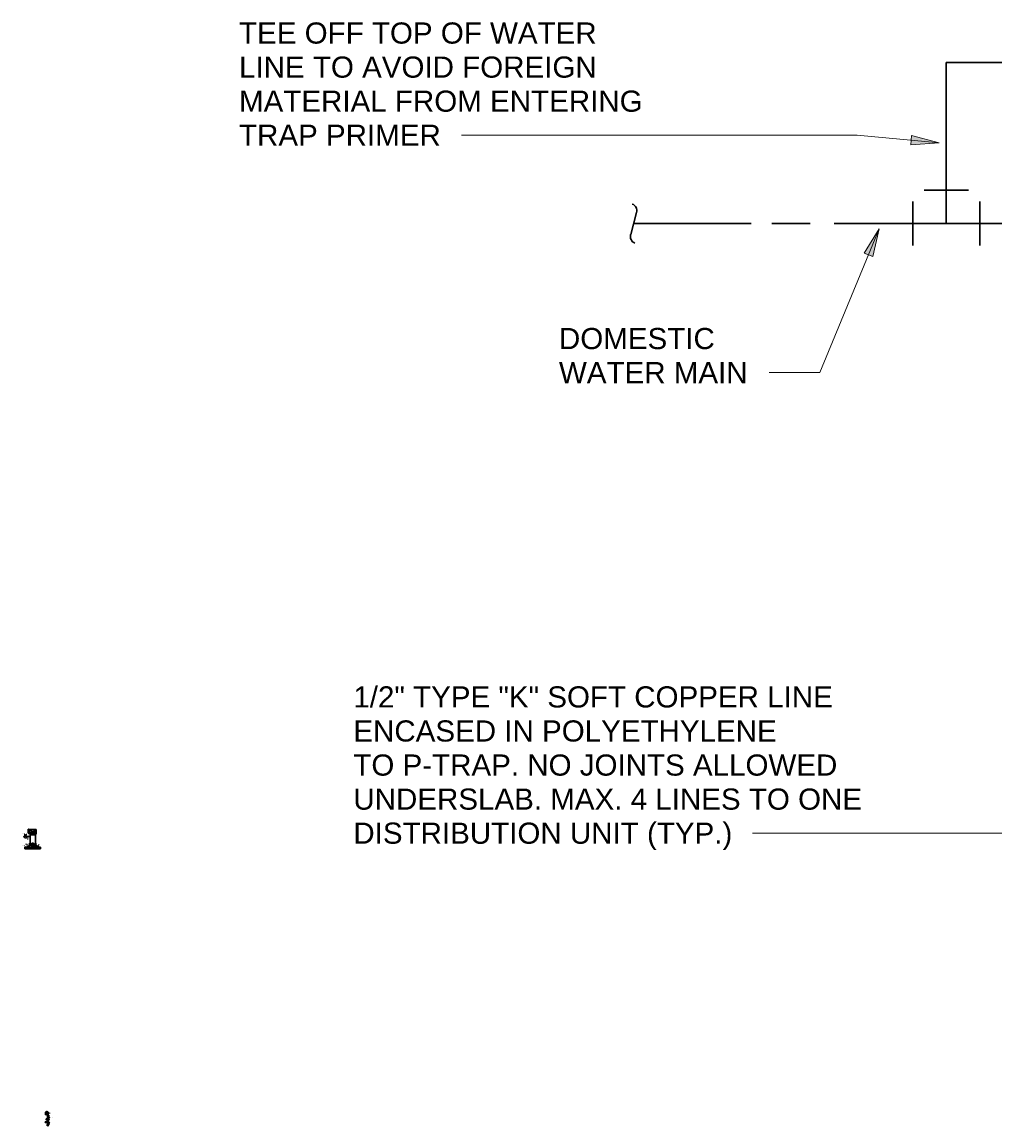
# Model space of a CAD drawing. Header units: inches. Extents: x 102 to 919, y 3 to 512.
# Tile 1 of 2: x 102 to 516, y 3 to 473. Entities that reach past the tile are written whole.
import ezdxf

# ---------------------------------------------------------------- set-up
doc = ezdxf.new("R2010")
doc.units = ezdxf.units.IN
doc.header["$MEASUREMENT"] = 0
for name, color, linetype, lineweight in [('A-DETL', 90, 'Continuous', 9), ('A-DETL-GENF', 92, 'Continuous', 9), ('A-DETL-MEDM', 33, 'Continuous', 30), ('A-DETL-THIN', 151, 'Continuous', 9), ('G-ANNO-TEXT', 231, 'Continuous', 9)]:
    doc.layers.add(name, color=color, linetype=linetype, lineweight=lineweight)
doc.styles.add('Arial', font='arial.ttf', dxfattribs={"height": 0.125})

msp = doc.modelspace()

# ---------------------------------------------------------------- hatches: boundary and pattern name
at = {"layer": 'A-DETL-GENF'}
for points in [[(108.39, 121.97), (108.56, 121.99), (108.39, 122.02)], [(111.8, 7.65), (111.87, 7.87), (111.9, 7.87), (111.93, 7.87), (111.95, 7.88), (111.98, 7.9), (112, 7.93), (112.01, 7.95), (112.01, 7.98), (112.01, 8.01), (112, 8.04), (111.98, 8.07), (111.96, 8.09), (111.93, 8.1), (111.87, 7.88), (111.84, 7.88), (111.81, 7.88), (111.78, 7.87), (111.76, 7.86), (111.74, 7.84), (111.72, 7.81), (111.71, 7.78), (111.71, 7.75), (111.72, 7.73), (111.73, 7.7), (111.75, 7.68), (111.77, 7.66)]]:
    msp.add_hatch(color=7, dxfattribs=at).paths.add_polyline_path(points)
at = {"layer": 'G-ANNO-TEXT'}
for points in [[(492.18, 421.26), (480.42, 424.37), (480.04, 420.37)], [(466.64, 384.7), (460.2, 374.38), (463.91, 372.84)], [(103.36, 126.82), (103.47, 126.89), (103.44, 126.92)], [(102.76, 126.22), (102.78, 126.34), (102.74, 126.34)], [(103.32, 126.17), (103.39, 126.27), (103.35, 126.29)], [(103.68, 125.66), (103.6, 125.57), (103.63, 125.55)], [(104.19, 125.82), (104.17, 125.7), (104.21, 125.7)], [(108.5, 122.1), (108.6, 122.18), (108.57, 122.21)], [(103.09, 121.64), (103.05, 121.76), (103.02, 121.74)], [(103.96, 121.78), (103.96, 121.91), (103.92, 121.9)], [(107.14, 121.91), (107.06, 121.81), (107.1, 121.79)], [(112.16, 4.61), (112.26, 4.68), (112.23, 4.71)], [(112.19, 7.98), (112.32, 8), (112.3, 8.04)], [(112.83, 5.91), (112.93, 5.98), (112.9, 6.01)], [(112.91, 6.63), (113.01, 6.7), (112.98, 6.73)], [(112.92, 3.87), (113.03, 3.95), (113, 3.98)], [(112.93, 3.25), (113.03, 3.32), (113.01, 3.35)]]:
    msp.add_hatch(color=7, dxfattribs=at).paths.add_polyline_path(points)

# ---------------------------------------------------------------- linework, layer by layer
at = {"layer": 'A-DETL', "lineweight": 30}
for p, q in [((104.32, 127.53), (104.32, 129.19)), ((104.32, 129.19), (104.5, 129.19)), ((105.36, 127.53), (104.32, 127.53)), ((104.5, 129.19), (104.64, 129.04)), ((104.77, 129.17), (104.51, 128.91)), ((104.51, 128.91), (104.6, 128.83)), ((104.82, 129.12), (104.56, 128.87)), ((104.6, 128.83), (104.63, 128.85)), ((104.84, 129.06), (104.63, 128.85)), ((104.63, 128.85), (104.95, 128.52)), ((104.75, 127.29), (104.75, 127.61)), ((104.75, 127.61), (107.8, 127.61)), ((104.84, 127.29), (104.75, 127.29)), ((104.86, 129.08), (104.77, 129.17)), ((105.01, 128.88), (104.8, 128.67)), ((104.8, 127.61), (104.81, 128.68)), ((104.84, 129.05), (104.86, 129.08)), ((105.16, 128.72), (104.84, 129.05)), ((104.84, 127.35), (104.84, 127.09)), ((105.02, 127.35), (104.84, 127.35)), ((104.84, 127.09), (105.02, 127.09)), ((105.89, 129.06), (104.85, 129.06)), ((105.06, 128.83), (104.85, 128.62)), ((104.86, 127.67), (104.86, 128.61)), ((104.89, 129), (105.86, 129)), ((104.89, 127.61), (104.89, 127.69)), ((104.89, 127.69), (105.85, 127.69)), ((105.11, 128.78), (104.9, 128.57)), ((104.95, 128.52), (105.16, 128.72)), ((104.95, 127.69), (104.95, 128.52)), ((105.02, 127.09), (105.02, 127.35)), ((105.27, 127.29), (105.02, 127.29)), ((105.02, 127.14), (105.27, 127.14)), ((105.16, 128.72), (105.58, 128.72)), ((105.48, 127.39), (105.24, 127.39)), ((105.24, 127.39), (105.24, 127.32)), ((105.24, 127.32), (105.48, 127.32)), ((105.27, 127.32), (105.27, 127.09)), ((105.27, 127.09), (105.44, 127.09)), ((105.36, 127.39), (105.36, 127.53)), ((105.44, 127.09), (105.44, 127.32)), ((107.1, 127.29), (105.44, 127.29)), ((105.44, 127.14), (107.1, 127.14)), ((105.48, 127.32), (105.48, 127.39)), ((105.91, 129.05), (105.58, 128.72)), ((105.58, 128.72), (105.79, 128.52)), ((105.64, 128.78), (105.84, 128.57)), ((105.69, 128.83), (105.89, 128.62)), ((105.74, 128.88), (105.94, 128.67)), ((106.12, 128.85), (105.79, 128.52)), ((105.79, 128.52), (105.79, 127.69)), ((105.85, 127.69), (105.85, 127.61)), ((106.72, 127.67), (105.85, 127.67)), ((105.97, 129.17), (105.88, 129.08)), ((105.88, 129.08), (105.91, 129.05)), ((105.89, 128.04), (106.13, 127.82)), ((105.91, 129.05), (106.12, 128.85)), ((105.91, 128.08), (106.18, 127.84)), ((106.01, 128.08), (105.92, 127.98)), ((105.93, 129.12), (106.19, 128.87)), ((105.93, 128.13), (106.21, 127.88)), ((105.95, 128.08), (106.01, 128.15)), ((105.96, 127.95), (106.08, 128.1)), ((106.23, 128.91), (105.97, 129.17)), ((105.97, 128.15), (106.22, 127.93)), ((106.14, 128.1), (105.99, 127.91)), ((106.03, 127.89), (106.18, 128.07)), ((106.05, 128.16), (106.26, 127.97)), ((106.06, 127.84), (106.24, 128.06)), ((107.71, 129.06), (106.09, 129.06)), ((106.09, 127.81), (106.26, 128.01)), ((106.12, 128.85), (106.14, 128.83)), ((106.14, 129), (107.63, 129)), ((106.14, 128.83), (106.23, 128.91)), ((106.18, 128.12), (106.28, 128.02)), ((106.81, 127.8), (106.69, 127.61)), ((106.74, 128.11), (107.23, 128.11)), ((106.74, 128.06), (107.23, 128.06)), ((106.75, 128.16), (107.22, 128.16)), ((106.75, 128.01), (107.22, 128.01)), ((106.77, 128.21), (107.2, 128.21)), ((106.78, 127.96), (107.19, 127.96)), ((106.81, 128.26), (107.16, 128.26)), ((106.82, 127.91), (107.15, 127.91)), ((106.88, 128.31), (107.09, 128.31)), ((106.9, 127.86), (107.07, 127.86)), ((107.25, 128.87), (107.03, 128.62)), ((107.05, 128.69), (107.2, 128.59)), ((107.06, 127.32), (107.06, 127.39)), ((107.06, 127.39), (107.3, 127.39)), ((107.3, 127.32), (107.06, 127.32)), ((107.31, 128.86), (107.07, 128.58)), ((107.08, 128.73), (107.28, 128.6)), ((107.1, 127.09), (107.1, 127.32)), ((107.27, 127.09), (107.1, 127.09)), ((107.11, 128.77), (107.31, 128.63)), ((107.19, 128.55), (107.11, 128.6)), ((107.12, 128.82), (107.34, 128.66)), ((107.33, 128.81), (107.12, 128.57)), ((107.35, 128.77), (107.15, 128.53)), ((107.17, 128.84), (107.37, 128.69)), ((107.17, 127.8), (107.29, 127.61)), ((107.18, 127.39), (107.18, 127.54)), ((107.25, 127.67), (107.63, 127.67)), ((107.26, 128.83), (107.34, 128.78)), ((107.63, 127.9), (107.27, 127.9)), ((107.27, 127.32), (107.27, 127.09)), ((107.53, 127.29), (107.27, 127.29)), ((107.27, 127.29), (107.53, 127.29)), ((107.27, 127.14), (107.53, 127.14)), ((107.3, 127.39), (107.3, 127.32)), ((107.63, 128.2), (107.31, 128.2)), ((107.53, 127.09), (107.53, 127.35)), ((107.53, 127.35), (107.7, 127.35)), ((107.7, 127.09), (107.53, 127.09)), ((107.63, 129), (107.63, 128.2)), ((107.63, 127.67), (107.63, 127.9)), ((107.7, 127.35), (107.7, 127.09)), ((107.8, 127.29), (107.7, 127.29)), ((107.71, 127.61), (107.71, 129.06)), ((107.8, 127.61), (107.8, 127.29)), ((102.68, 126.04), (102.53, 126.04)), ((102.68, 125.98), (102.62, 125.98)), ((102.62, 125.98), (102.62, 125.88)), ((102.85, 125.93), (102.62, 125.93)), ((102.62, 125.88), (102.85, 125.88)), ((102.66, 125.88), (102.68, 125.65)), ((102.79, 126.12), (102.68, 126.12)), ((102.68, 126.12), (102.68, 125.98)), ((102.79, 125.98), (102.68, 125.98)), ((102.79, 126.03), (102.79, 126.12)), ((103.17, 126.03), (102.79, 126.03)), ((102.79, 125.98), (102.79, 126.03)), ((102.85, 125.98), (102.79, 125.98)), ((102.82, 125.88), (102.79, 125.65)), ((102.85, 125.88), (102.85, 125.98)), ((103.54, 126.42), (103.01, 126.42)), ((103.01, 126.42), (103.01, 126.03)), ((103.17, 125.96), (103.17, 126.09)), ((103.17, 126.09), (103.26, 126.09)), ((103.4, 125.96), (103.17, 125.96)), ((103.24, 126.66), (103.21, 126.71)), ((103.21, 126.71), (103.26, 126.68)), ((103.22, 125.96), (103.24, 125.71)), ((103.3, 126.04), (103.26, 126)), ((103.27, 126.51), (103.27, 126.42)), ((103.32, 126.09), (103.4, 126.09)), ((103.35, 125.96), (103.33, 125.71)), ((103.4, 126.09), (103.4, 125.96)), ((103.69, 126.04), (103.4, 126.04)), ((103.54, 126.04), (103.54, 126.42)), ((103.69, 125.96), (103.65, 125.96)), ((103.65, 125.93), (103.79, 125.93)), ((103.65, 125.93), (103.79, 125.93)), ((103.79, 125.9), (103.65, 125.9)), ((103.67, 126.11), (103.78, 126.11)), ((103.69, 126.08), (103.69, 125.96)), ((103.78, 126.08), (103.69, 126.08)), ((103.69, 125.96), (103.76, 125.96)), ((103.69, 125.9), (103.69, 125.86)), ((103.75, 125.9), (103.75, 125.86)), ((103.76, 125.96), (103.76, 126.08)), ((103.96, 126.03), (103.76, 126.03)), ((103.79, 125.96), (103.76, 125.96)), ((103.96, 126.01), (104.03, 126.08)), ((103.96, 125.99), (103.96, 126.08)), ((103.96, 126.08), (104.21, 126.08)), ((104.21, 125.99), (103.96, 125.99)), ((104.07, 125.99), (103.97, 126.08)), ((104.06, 125.99), (104.15, 126.08)), ((104.19, 125.99), (104.09, 126.08)), ((104.18, 125.99), (104.21, 126.01)), ((104.21, 126.08), (104.21, 125.99)), ((105.15, 126.04), (104.21, 126.04)), ((104.93, 122.65), (104.49, 121.65)), ((105.15, 122.66), (104.63, 121.49)), ((105.15, 123.27), (104.93, 123.27)), ((104.93, 123.27), (104.93, 122.65)), ((107.4, 126.77), (105.15, 126.77)), ((105.15, 126.77), (105.15, 122.77)), ((105.15, 123.27), (105.15, 122.66)), ((107.4, 122.77), (105.15, 122.77)), ((106.65, 123.27), (105.9, 123.27)), ((105.9, 123.27), (105.9, 121.49)), ((105.9, 122.65), (106.65, 122.65)), ((106.65, 123.27), (106.65, 121.49)), ((107.4, 126.77), (107.4, 122.77)), ((107.61, 123.27), (107.4, 123.27)), ((107.4, 123.27), (107.4, 122.65)), ((107.4, 122.65), (107.94, 121.49)), ((107.61, 123.27), (107.61, 122.65)), ((107.61, 122.65), (108.08, 121.65)), ((109.58, 121.49), (102.85, 121.49)), ((102.85, 121.49), (102.85, 120.74)), ((102.85, 120.74), (109.58, 120.74)), ((104.49, 121.65), (103.73, 121.65)), ((103.73, 121.65), (103.73, 121.49)), ((105.9, 121.65), (106.65, 121.65)), ((106.57, 121.99), (107.07, 121.99)), ((106.78, 121.99), (106.78, 122.14)), ((107.07, 121.94), (107.25, 122.04)), ((107.25, 121.94), (107.07, 122.04)), ((107.07, 122.04), (107.07, 121.94)), ((107.25, 122.04), (107.25, 121.94)), ((107.25, 121.99), (108.39, 121.99)), ((108.08, 121.65), (108.83, 121.65)), ((108.83, 121.65), (108.83, 121.49)), ((109.58, 120.74), (109.58, 121.49))]:
    msp.add_line(p, q, dxfattribs=at)
for centre, radius in [((106.98, 128.09), 0.344), ((106.98, 128.09), 0.247), ((103.29, 126.04), 0.0607)]:
    msp.add_circle(centre, radius, dxfattribs=at)
for centre, radius, start, end in [((106.27, 126.21), 1.26, 26.633, 153.367), ((102.57, 126.08), 0.0605, 134.7035, 222.5341), ((102.48, 125.99), 0.0605, 314.7035, 42.5348), ((102.74, 125.69), 0.0675, 212.9278, 327.1934), ((103.29, 125.77), 0.0675, 230.3102, 309.7284), ((103.72, 125.81), 0.0569, 127.2701, 53.0666), ((106.27, 123.26), 1.22, 203.2435, 252.1649), ((106.27, 123.26), 1.22, 287.8351, 336.7565)]:
    msp.add_arc(centre, radius, start, end, dxfattribs=at)
msp.add_ellipse((103.27, 126.65), major_axis=(0, 0.136), ratio=0.926255, dxfattribs=at)
at = {"layer": 'A-DETL-MEDM'}
for p, q in [((495.16, 386.92), (495.16, 455.47)), ((495.16, 455.47), (541.12, 455.47)), ((485.71, 401.16), (504.62, 401.16)), ((495.16, 401.16), (495.16, 386.92)), ((480.93, 396.37), (480.93, 377.53)), ((509.4, 396.37), (509.4, 377.53)), ((363.31, 391.6), (360.82, 382.28)), ((362.06, 386.92), (412.12, 386.92)), ((420.98, 386.92), (437.25, 386.92)), ((447.5, 386.92), (543.27, 386.92)), ((495.16, 386.92), (480.93, 386.92)), ((509.4, 386.92), (495.16, 386.92)), ((103.21, 126.71), (103.33, 126.58)), ((111.68, 8.2), (111.68, 8.29)), ((111.68, 8.29), (112.06, 8.29)), ((112.06, 8.2), (111.68, 8.2)), ((111.69, 8.46), (111.69, 8.54)), ((111.69, 8.54), (112.06, 8.54)), ((112.06, 8.46), (111.69, 8.46)), ((111.72, 8.46), (111.72, 8.29)), ((111.72, 8.2), (111.72, 8.11)), ((111.8, 7.65), (111.87, 7.87)), ((111.93, 8.1), (111.87, 7.88)), ((112.01, 8.46), (112.01, 8.29)), ((112.01, 8.2), (112.01, 8.1)), ((112.08, 5.9), (112.04, 5.9)), ((112.04, 5.9), (112.04, 5.47)), ((112.06, 8.54), (112.06, 8.46)), ((112.06, 8.29), (112.06, 8.2)), ((112.08, 5.47), (112.08, 5.9)), ((112.11, 5.85), (112.08, 5.85)), ((112.08, 5.77), (112.11, 5.77)), ((112.11, 5.77), (112.11, 5.85)), ((112.34, 5.82), (112.11, 5.82)), ((112.34, 5.79), (112.11, 5.79)), ((112.22, 8.98), (112.13, 8.98)), ((112.13, 8.98), (112.13, 8.61)), ((112.13, 8.61), (112.22, 8.61)), ((112.22, 8.61), (112.22, 8.98)), ((112.22, 8.95), (112.37, 8.95)), ((112.22, 8.66), (112.37, 8.66)), ((112.34, 5.77), (112.34, 5.85)), ((112.34, 5.85), (112.38, 5.85)), ((112.34, 5.77), (112.38, 5.77)), ((112.37, 8.61), (112.37, 8.99)), ((112.37, 8.99), (112.46, 8.99)), ((112.46, 8.61), (112.37, 8.61)), ((112.38, 5.95), (112.51, 5.95)), ((112.38, 5.66), (112.38, 5.95)), ((112.51, 5.87), (112.38, 5.87)), ((112.51, 5.75), (112.38, 5.75)), ((112.51, 5.66), (112.38, 5.66)), ((112.46, 8.99), (112.46, 8.61)), ((112.51, 5.95), (112.51, 5.66)), ((112.56, 5.87), (112.51, 5.87)), ((112.56, 5.75), (112.51, 5.75)), ((112.54, 5.01), (112.54, 5.1)), ((112.54, 5.1), (112.95, 5.1)), ((112.95, 5.01), (112.54, 5.01)), ((112.92, 8.54), (112.55, 8.54)), ((112.55, 8.54), (112.55, 8.46)), ((112.55, 8.46), (112.92, 8.46)), ((112.56, 6.37), (112.56, 6.62)), ((112.56, 6.62), (112.91, 6.62)), ((112.91, 6.37), (112.56, 6.37)), ((112.56, 5.38), (112.56, 6.13)), ((112.56, 6.13), (112.91, 6.13)), ((112.91, 5.38), (112.56, 5.38)), ((112.56, 5.1), (112.56, 5.17)), ((112.56, 5.17), (112.92, 5.17)), ((112.56, 5.01), (112.56, 4.93)), ((112.56, 4.93), (112.92, 4.93)), ((112.56, 4.64), (112.56, 4.71)), ((112.56, 4.71), (112.92, 4.71)), ((112.58, 8.46), (112.58, 7.33)), ((112.58, 7.17), (112.58, 6.62)), ((112.58, 6.37), (112.58, 6.13)), ((112.58, 5.38), (112.58, 5.17)), ((112.58, 4.93), (112.58, 4.71)), ((112.63, 5.1), (112.63, 5.01)), ((112.65, 5.17), (112.65, 5.1)), ((112.65, 5.01), (112.65, 4.93)), ((112.65, 4.71), (112.65, 4.64)), ((112.8, 5.17), (112.8, 5.1)), ((112.8, 5.01), (112.8, 4.93)), ((112.8, 4.71), (112.8, 4.64)), ((112.84, 5.1), (112.84, 5.01)), ((112.88, 8.46), (112.88, 7.33)), ((112.88, 7.17), (112.88, 6.13)), ((112.88, 5.38), (112.88, 5.17)), ((112.88, 4.93), (112.88, 4.71)), ((112.91, 6.62), (112.91, 6.37)), ((112.91, 6.13), (112.91, 5.38)), ((112.92, 8.46), (112.92, 8.54)), ((112.92, 5.17), (112.92, 5.1)), ((112.92, 4.93), (112.92, 5.01)), ((112.92, 4.71), (112.92, 4.64)), ((112.95, 5.1), (112.95, 5.01)), ((111.57, 4.59), (111.54, 4.58)), ((111.54, 4.58), (111.54, 4.35)), ((111.54, 4.35), (111.57, 4.34)), ((111.57, 4.61), (112.06, 4.61)), ((111.57, 4.33), (111.57, 4.61)), ((112.06, 4.33), (111.57, 4.33)), ((111.63, 4.53), (111.71, 4.61)), ((111.71, 4.45), (111.63, 4.53)), ((111.63, 4.41), (111.71, 4.49)), ((111.71, 4.33), (111.63, 4.41)), ((111.71, 4.54), (111.64, 4.61)), ((111.64, 4.58), (111.67, 4.61)), ((111.64, 4.33), (111.64, 4.61)), ((111.71, 4.49), (111.64, 4.57)), ((111.64, 4.49), (111.71, 4.57)), ((111.64, 4.45), (111.71, 4.53)), ((111.71, 4.41), (111.64, 4.49)), ((111.71, 4.37), (111.64, 4.45)), ((111.64, 4.37), (111.71, 4.44)), ((111.64, 4.33), (111.71, 4.4)), ((111.67, 4.33), (111.64, 4.37)), ((111.68, 4.33), (111.71, 4.36)), ((111.71, 4.58), (111.69, 4.61)), ((111.71, 4.61), (111.71, 4.33)), ((111.92, 4.54), (111.99, 4.61)), ((111.92, 4.58), (111.95, 4.61)), ((111.92, 4.33), (111.92, 4.61)), ((111.92, 4.49), (112, 4.57)), ((112, 4.49), (111.92, 4.57)), ((111.92, 4.45), (112, 4.53)), ((112, 4.45), (111.92, 4.53)), ((111.92, 4.41), (112, 4.49)), ((112, 4.41), (111.92, 4.49)), ((112, 4.37), (111.92, 4.45)), ((111.92, 4.37), (112, 4.44)), ((111.92, 4.33), (112, 4.4)), ((112, 4.33), (111.92, 4.4)), ((111.96, 4.33), (111.92, 4.36)), ((112, 4.54), (111.93, 4.61)), ((111.96, 4.33), (112, 4.36)), ((112, 4.58), (111.97, 4.61)), ((112, 4.61), (112, 4.33)), ((112.06, 4.61), (112.06, 4.33)), ((112.4, 4.56), (112.06, 4.56)), ((112.4, 4.38), (112.06, 4.38)), ((112.4, 3.29), (112.33, 3.29)), ((112.33, 3.29), (112.33, 3.19)), ((112.33, 3.19), (112.4, 3.19)), ((112.47, 4.61), (112.4, 4.61)), ((112.4, 4.61), (112.4, 4.33)), ((112.4, 4.54), (112.47, 4.54)), ((112.4, 4.4), (112.47, 4.4)), ((112.4, 4.33), (112.47, 4.33)), ((112.4, 3.09), (112.4, 3.38)), ((112.4, 3.38), (112.47, 3.38)), ((112.47, 3.09), (112.4, 3.09)), ((112.47, 4.33), (112.47, 4.61)), ((112.47, 3.38), (112.47, 3.09)), ((112.92, 4.64), (112.56, 4.64)), ((112.56, 4.23), (112.56, 4.3)), ((112.56, 4.3), (112.92, 4.3)), ((112.92, 4.23), (112.56, 4.23)), ((112.56, 3.41), (112.56, 3.48)), ((112.56, 3.48), (112.92, 3.48)), ((112.92, 3.41), (112.56, 3.41)), ((112.92, 3.07), (112.56, 3.07)), ((112.56, 3.07), (112.56, 3)), ((112.56, 3), (112.92, 3)), ((112.58, 4.23), (112.58, 3.41)), ((112.6, 3), (112.6, 2.88)), ((112.6, 2.88), (112.87, 2.88)), ((112.85, 2.99), (112.61, 2.98)), ((112.85, 2.93), (112.61, 2.92)), ((112.85, 2.9), (112.61, 2.89)), ((112.85, 2.96), (112.62, 2.95)), ((112.65, 4.3), (112.65, 4.23)), ((112.65, 3.48), (112.65, 3.41)), ((112.65, 3.07), (112.65, 3)), ((112.8, 4.3), (112.8, 4.23)), ((112.8, 3.48), (112.8, 3.41)), ((112.8, 3.07), (112.8, 3)), ((112.87, 2.88), (112.87, 3)), ((112.88, 4.64), (112.88, 4.3)), ((112.88, 4.23), (112.88, 3.41)), ((112.92, 4.3), (112.92, 4.23)), ((112.92, 3.48), (112.92, 3.41)), ((112.92, 3), (112.92, 3.07))]:
    msp.add_line(p, q, dxfattribs=at)
for radius in [0.268, 0.237]:
    msp.add_circle((111.87, 7.87), radius, dxfattribs=at)
for centre, radius, start, end in [((360.53, 392.46), 2.91, 342.7964, 70.9422), ((363.58, 381.39), 2.91, 162.181, 250.947), ((111.83, 7.76), 0.122, 74.3001, 253.2296), ((112.12, 8.55), 0.405, 89.9612, 180), ((111.9, 7.99), 0.118, 255.521, 72.0087), ((112.13, 8.54), 0.118, 88.5334, 180.6234), ((112.06, 5.46), 0.0194, 167.5047, 12.4155), ((112.46, 8.54), 0.118, 359.5587, 91.6166), ((112.47, 8.55), 0.405, 0.1692, 90.208), ((112.66, 7.39), 0.0987, 221.5574, 318.4426), ((112.66, 7.1), 0.0976, 40.7749, 139.2251), ((112.66, 7.23), 0.0976, 220.8153, 319.1847), ((112.8, 7.27), 0.0976, 40.8153, 139.1847), ((112.8, 7.39), 0.0976, 220.7749, 319.2251), ((112.8, 7.1), 0.0987, 41.3024, 138.4426), ((112.9, 6.5), 0.0355, 119.4478, 240.5522), ((112.47, 4.68), 0.117, 271.6901, 341.6765), ((112.47, 4.27), 0.117, 18.3175, 88.3099), ((112.47, 3.44), 0.117, 271.6901, 341.7123), ((112.47, 3.04), 0.117, 18.2586, 88.3099), ((112.57, 3.24), 0.353, 331.7623, 28.2339)]:
    msp.add_arc(centre, radius, start, end, dxfattribs=at)
at = {"layer": 'A-DETL-THIN'}
for p, q in [((111.8, 7.65), (111.87, 7.87)), ((111.93, 8.1), (111.87, 7.88))]:
    msp.add_line(p, q, dxfattribs=at)
for centre, radius, start, end in [((111.83, 7.76), 0.121, 73.5248, 253.652), ((111.9, 7.99), 0.118, 255.521, 72.0087)]:
    msp.add_arc(centre, radius, start, end, dxfattribs=at)
at = {"layer": 'G-ANNO-TEXT', "color": 7}
for p, q in [((422.27, 424.52), (288.77, 424.52)), ((457.22, 424.52), (422.27, 424.52)), ((492.18, 421.26), (457.22, 424.52)), ((480.42, 424.37), (480.04, 420.37)), ((492.18, 421.26), (480.42, 424.37)), ((480.04, 420.37), (492.18, 421.26)), ((466.64, 384.7), (441.3, 323.49)), ((466.64, 384.7), (460.2, 374.38)), ((463.91, 372.84), (466.64, 384.7)), ((460.2, 374.38), (463.91, 372.84)), ((441.3, 323.49), (419.72, 323.49)), ((102.65, 127.15), (102.65, 127.15)), ((102.79, 127.15), (102.65, 127.15)), ((102.76, 126.22), (102.79, 127.15)), ((103.36, 126.82), (103.56, 127.02)), ((103.44, 126.92), (103.36, 126.82)), ((103.36, 126.82), (103.47, 126.89)), ((103.47, 126.89), (103.44, 126.92)), ((103.56, 127.02), (103.56, 127.26)), ((529.81, 127.47), (412.69, 127.47)), ((102.78, 126.34), (102.74, 126.34)), ((102.74, 126.34), (102.76, 126.22)), ((102.76, 126.22), (102.78, 126.34)), ((102.81, 122.22), (102.81, 122.22)), ((103.09, 121.64), (102.81, 122.22)), ((103.15, 122.78), (103.14, 122.78)), ((103.15, 125.15), (103.15, 125.15)), ((103.34, 125.15), (103.15, 125.15)), ((103.83, 122.78), (103.15, 122.78)), ((103.32, 126.17), (103.57, 126.76)), ((103.35, 126.29), (103.32, 126.17)), ((103.32, 126.17), (103.39, 126.27)), ((103.68, 125.66), (103.34, 125.15)), ((103.39, 126.27), (103.35, 126.29)), ((103.57, 126.76), (103.68, 126.76)), ((103.68, 125.66), (103.6, 125.57)), ((103.6, 125.57), (103.63, 125.55)), ((103.63, 125.55), (103.68, 125.66)), ((103.96, 121.78), (103.83, 122.78)), ((104.19, 125.82), (104.15, 124.77)), ((104.15, 124.77), (104.15, 124.77)), ((104.19, 125.82), (104.17, 125.7)), ((104.17, 125.7), (104.21, 125.7)), ((104.21, 125.7), (104.19, 125.82)), ((108.5, 122.1), (109.05, 122.72)), ((108.57, 122.21), (108.5, 122.1)), ((108.5, 122.1), (108.6, 122.18)), ((108.6, 122.18), (108.57, 122.21)), ((103.05, 121.76), (103.02, 121.74)), ((103.02, 121.74), (103.09, 121.64)), ((103.09, 121.64), (103.05, 121.76)), ((103.96, 121.91), (103.92, 121.9)), ((103.92, 121.9), (103.96, 121.78)), ((103.96, 121.78), (103.96, 121.91)), ((107.14, 121.91), (106.65, 121.06)), ((106.65, 121.06), (106.93, 121.06)), ((107.14, 121.91), (107.06, 121.81)), ((107.06, 121.81), (107.1, 121.79)), ((107.1, 121.79), (107.14, 121.91)), ((112.16, 4.61), (113.38, 5.82)), ((112.23, 4.71), (112.16, 4.61)), ((112.19, 7.98), (113.38, 8.33)), ((112.3, 8.04), (112.19, 7.98)), ((112.19, 7.98), (112.32, 8)), ((112.26, 4.68), (112.23, 4.71)), ((112.32, 8), (112.3, 8.04)), ((112.83, 5.91), (113.38, 6.47)), ((112.9, 6.01), (112.83, 5.91)), ((112.83, 5.91), (112.93, 5.98)), ((112.93, 5.98), (112.9, 6.01)), ((112.91, 6.63), (113.38, 7.11)), ((112.98, 6.73), (112.91, 6.63)), ((112.91, 6.63), (113.01, 6.7)), ((113.01, 6.7), (112.98, 6.73)), ((113.38, 8.33), (113.62, 8.33)), ((113.38, 7.11), (113.57, 7.11)), ((113.38, 6.47), (113.57, 6.47)), ((113.38, 5.82), (113.57, 5.82)), ((112.16, 4.61), (112.26, 4.68)), ((112.92, 3.87), (113.38, 4.33)), ((113, 3.98), (112.92, 3.87)), ((112.92, 3.87), (113.03, 3.95)), ((112.93, 3.25), (113.38, 3.7)), ((113.01, 3.35), (112.93, 3.25)), ((112.93, 3.25), (113.03, 3.32)), ((113.03, 3.95), (113, 3.98)), ((113.03, 3.32), (113.01, 3.35)), ((113.38, 4.33), (113.57, 4.33)), ((113.38, 3.7), (113.57, 3.7))]:
    msp.add_line(p, q, dxfattribs=at)

# ---------------------------------------------------------------- texts
at = {"layer": 'G-ANNO-TEXT', "color": 7, "attachment_point": 1, "style": 'Arial'}
for s, insert, char_height, width in [('TEE OFF TOP OF WATER', (194.09, 472.52), 9, 187.557), ('LINE TO AVOID FOREIGN', (194.09, 458.02), 9, 186.345), ('MATERIAL FROM ENTERING', (194.09, 443.52), 9, 210.888), ('TRAP PRIMER', (194.09, 429.02), 9, 105.444), ('DOMESTIC', (330.29, 342.49), 9, 81.507), ('WATER MAIN', (330.29, 327.99), 9, 99.081), ('1/2" TYPE "K" SOFT COPPER LINE', (242.76, 189.97), 9, 249.672), ('ENCASED IN POLYETHYLENE', (242.76, 175.47), 9, 220.584), ('TO P-TRAP. NO JOINTS ALLOWED', (242.76, 160.97), 9, 253.611), ('UNDERSLAB. MAX. 4 LINES TO ONE', (242.76, 146.47), 9, 265.428), ('DISTRIBUTION UNIT (TYP.)', (242.76, 131.97), 9, 196.647), ('LUBRICATOR', (101.72, 127.2), 0.0937, 1.0353), ('GAUGE', (103.01, 127.46), 0.0937, 0.5839), ('DIFF. PRESSURE', (103.01, 127.61), 0.0937, 1.3288), ('1" NEOPRENE PAD', (101.85, 122.83), 0.0937, 1.4708), ('FOUNDATION', (101.85, 122.27), 0.0937, 1.0637), ('AIR FILTER', (102.36, 125.19), 0.0937, 0.8585), ('FLEX. CONNECT', (103.01, 124.81), 0.0937, 1.2846), ('AT 125 PSI)', (103.76, 126.65), 0.0937, 0.868), ('REGULATOR (SET', (103.76, 126.8), 0.0937, 1.414), ('DISCHARGE TO FLOOR DRAIN', (109.13, 122.76), 0.0937, 2.3672), ('GATE VALVE (TYP)', (107.01, 121.11), 0.0937, 1.4613), ('3/4" BALL VALVE', (113.65, 6.51), 0.0937, 1.2751), ('CLAMP', (113.65, 7.16), 0.0937, 0.5555), ('1/2" QUICK DISCONNECT', (113.65, 5.87), 0.0937, 1.9379), ('HOSE COUPLING', (113.65, 5.72), 0.0937, 1.3414), ('MAIN', (113.7, 8.38), 0.0937, 0.4008), ('3/4" DRAINLEG', (113.65, 4.38), 0.0937, 1.1426), ('3/4" DRAIN COCK', (113.65, 3.75), 0.0937, 1.3319)]:
    msp.add_mtext(s, dxfattribs=dict(at, insert=insert, char_height=char_height, width=width))

doc.saveas('drawing.dxf')
